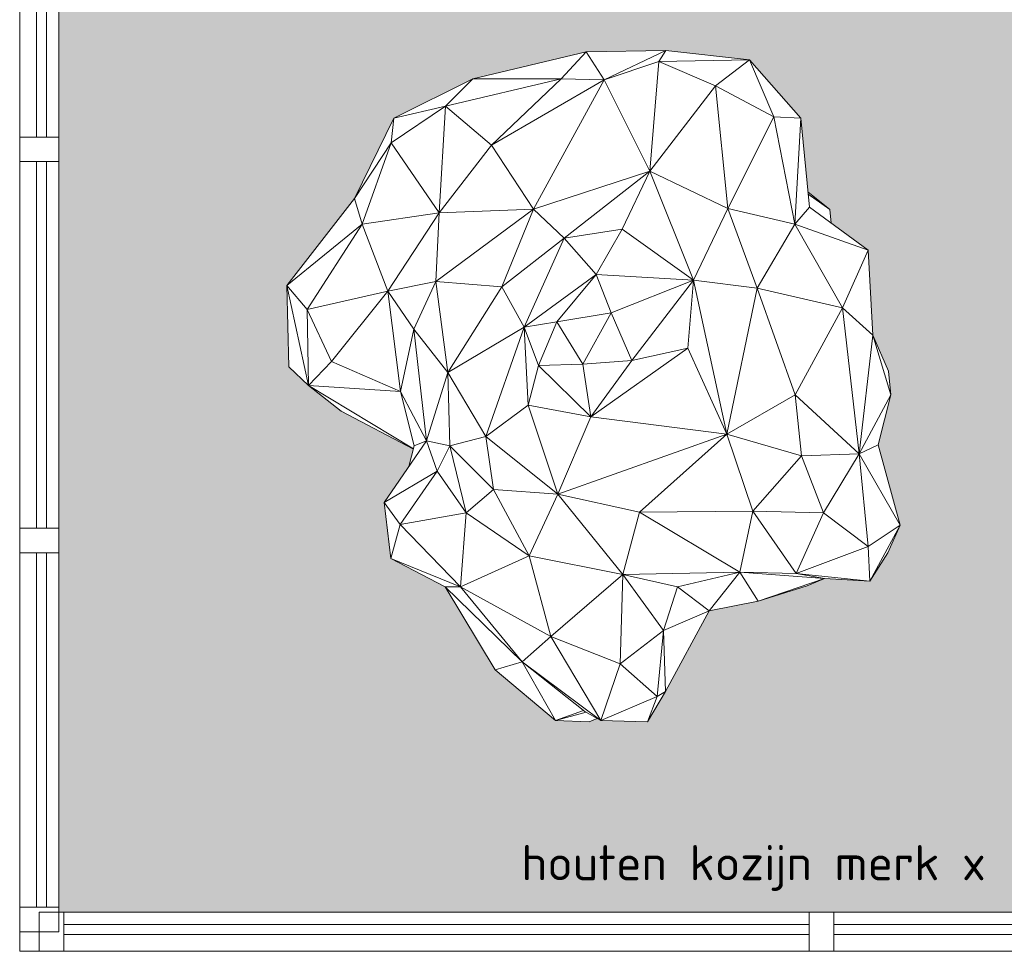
# Model space of a CAD drawing. Header units: millimetres. Extents: x 2016 to 102618, y -16590 to 68005.
# Tile 157 of 256: x 63400 to 68435, y 16400 to 21162. Entities that reach past the tile are written whole.
import ezdxf

# ---------------------------------------------------------------- set-up
doc = ezdxf.new("R2010")
doc.units = ezdxf.units.MM
for name, color, linetype, lineweight in [('A-FLOR-PATT', 8, 'Continuous', 13), ('A-GLAZ-CURT', 52, 'Continuous', 9), ('A-GLAZ-CWMG', 51, 'Continuous', 13), ('G-ANNO-TEXT', 231, 'Continuous', 9), ('L-PLNT', 71, 'Continuous', 13)]:
    doc.layers.add(name, color=color, linetype=linetype, lineweight=lineweight)
doc.styles.add('ISOCPEUR_2', font='isocpeur.ttf', dxfattribs={"height": 180})

# ---------------------------------------------------------------- blocks, each defined once
blk = doc.blocks.new('Rectangular Mullion - 30_VCS_CWM_hout_200mm-1677760-00 Begane grond')
at = {"layer": 'A-GLAZ-CWMG'}
for p, q in [((-125, 100), (0, 100)), ((-125, -100), (-125, 100)), ((0, 100), (0, -100)), ((0, -100), (-125, -100))]:
    blk.add_line(p, q, dxfattribs=at)
blk = doc.blocks.new('System Panel - 31_VCS_CP_gevel_glas-3250357-00 Begane grond')
at = {"layer": 'A-GLAZ-CURT'}
for p, q in [((1906.25, 36.5), (-1906.25, 36.5)), ((-1906.25, 36.5), (-1906.25, -13.5)), ((1906.25, -13.5), (1906.25, 36.5)), ((-1906.25, -13.5), (1906.25, -13.5))]:
    blk.add_line(p, q, dxfattribs=at)
blk = doc.blocks.new('Rectangular Mullion - 30_VCS_CWM_hout_200mm-4526594-00 Begane grond')
at = {"layer": 'A-GLAZ-CWMG'}
for p, q in [((67437.5, 16600), (63625, 16600)), ((63500, 16400), (63400, 16400)), ((67437.5, 16400), (63625, 16400))]:
    blk.add_line(p, q, dxfattribs=at)
blk = doc.blocks.new('Rectangular Mullion - 30_VCS_CWM_hout_200mm-1900415-00 Begane grond')
at = {"layer": 'A-GLAZ-CWMG'}
for p, q in [((0, 100), (-125, 100)), ((-125, 100), (-125, -100)), ((0, -100), (0, 100)), ((-125, -100), (0, -100))]:
    blk.add_line(p, q, dxfattribs=at)
blk = doc.blocks.new('System Panel - 31_VCS_CP_gevel_glas-1824435-00 Begane grond')
at = {"layer": 'A-GLAZ-CURT'}
for p, q in [((937.5, 36.5), (-937.5, 36.5)), ((-937.5, 36.5), (-937.5, -13.5)), ((937.5, -13.5), (937.5, 36.5)), ((-937.5, -13.5), (937.5, -13.5))]:
    blk.add_line(p, q, dxfattribs=at)
blk = doc.blocks.new('Rectangular Mullion - 30_VCS_CWM_hout_200mm-753541-00 Begane grond')
at = {"layer": 'A-GLAZ-CWMG'}
for p, q in [((63400, 18562.5), (63400, 20437.5)), ((63600, 18562.5), (63600, 20437.5))]:
    blk.add_line(p, q, dxfattribs=at)
blk = doc.blocks.new('Rectangular Mullion - 30_VCS_CWM_hout_200mm-V25-00 Begane grond')
at = {"layer": 'A-GLAZ-CWMG', "lineweight": 5}
h = blk.add_hatch(dxfattribs=at)
h.set_pattern_fill('FP_46', color=256, style=0, pattern_type=2)
h.set_pattern_definition([(225, (20500, 63500), (353.5534, -353.5534), [])])
h.paths.add_polyline_path([(62.5, 100), (62.5, -100), (-62.5, -100), (-62.5, 100), (0, 100)], flags=0)
at = {"layer": 'A-GLAZ-CWMG'}
for p, q in [((-62.5, 100), (62.5, 100)), ((-62.5, -100), (-62.5, 100)), ((62.5, 100), (62.5, -100)), ((62.5, -100), (-62.5, -100))]:
    blk.add_line(p, q, dxfattribs=at)
blk = doc.blocks.new('System Panel - 31_VCS_CP_gevel_glas-4526596-00 Begane grond')
at = {"layer": 'A-GLAZ-CURT'}
for p, q in [((906.25, 36.5), (-906.25, 36.5)), ((-906.25, 36.5), (-906.25, -13.5)), ((906.25, -13.5), (906.25, 36.5)), ((-906.25, -13.5), (906.25, -13.5))]:
    blk.add_line(p, q, dxfattribs=at)
blk = doc.blocks.new('Rectangular Mullion - 30_VCS_CWM_hout_200mm-4526593-00 Begane grond')
at = {"layer": 'A-GLAZ-CWMG'}
for p, q in [((63400, 16625), (63400, 18437.5)), ((63600, 16625), (63600, 18437.5)), ((63400, 16400), (63400, 16500))]:
    blk.add_line(p, q, dxfattribs=at)
blk = doc.blocks.new('Rectangular Mullion - 30_VCS_CWM_hout_200mm-V26-00 Begane grond')
at = {"layer": 'A-GLAZ-CWMG'}
for p, q in [((-62.5, 100), (62.5, 100)), ((-62.5, -100), (-62.5, 100)), ((62.5, 100), (62.5, -100)), ((62.5, -100), (-62.5, -100))]:
    blk.add_line(p, q, dxfattribs=at)
blk = doc.blocks.new('System Panel - 31_VCS_CP_gevel_glas-3250358-00 Begane grond')
at = {"layer": 'A-GLAZ-CURT'}
for p, q in [((1206.25, 36.5), (-1206.25, 36.5)), ((-1206.25, 36.5), (-1206.25, -13.5)), ((1206.25, -13.5), (1206.25, 36.5)), ((-1206.25, -13.5), (1206.25, -13.5))]:
    blk.add_line(p, q, dxfattribs=at)
blk = doc.blocks.new('Rectangular Mullion - 30_VCS_CWM_hout_200mm-3250356-00 Begane grond')
at = {"layer": 'A-GLAZ-CWMG'}
for p, q in [((69975, 16600), (67562.5, 16600)), ((69975, 16400), (67562.5, 16400))]:
    blk.add_line(p, q, dxfattribs=at)
blk = doc.blocks.new('Rectangular Mullion - 30_VCS_CWM_hout_200mm-V27-00 Begane grond')
at = {"layer": 'A-GLAZ-CWMG', "lineweight": 5}
h = blk.add_hatch(dxfattribs=at)
h.set_pattern_fill('FP_47', color=256, style=0, pattern_type=2)
h.set_pattern_definition([(315, (-67500, 16500), (353.5534, 353.5534), [])])
h.paths.add_polyline_path([(62.5, 100), (62.5, -100), (-62.5, -100), (-62.5, 100), (0, 100)], flags=0)
at = {"layer": 'A-GLAZ-CWMG'}
for p, q in [((-62.5, 100), (62.5, 100)), ((-62.5, -100), (-62.5, 100)), ((62.5, 100), (62.5, -100)), ((62.5, -100), (-62.5, -100))]:
    blk.add_line(p, q, dxfattribs=at)
blk = doc.blocks.new('Enscape AssetDefinition - Tree 08 - Enscape AssetDefinition - Tree 08-1187566-00 Begane grond')
at = {"layer": 'L-PLNT'}
for p, q in [((-448.5, 1671.1), (-356.3, 1826.5)), ((-356.3, 1826.5), (-405.7, 1698.2)), ((-405.7, 1698.2), (-117.8, 1820.1)), ((-356.3, 1826.5), (-117.8, 1820.1)), ((-117.8, 1820.1), (-216.9, 1530)), ((-117.8, 1820.1), (284.3, 1519.5)), ((-36.9, 1774.4), (-117.8, 1820.1)), ((-117.8, 1820.1), (138, 1390.6)), ((-57.7, 1826.4), (-99.5, 1809.8)), ((-57.7, 1826.4), (113.2, 1819.9)), ((113.2, 1819.9), (-43.8, 1778.3)), ((113.2, 1819.9), (-29.8, 1768.7)), ((113.2, 1819.9), (421.6, 1561.3)), ((113.2, 1819.9), (284.3, 1519.5)), ((284.3, 1519.5), (-36.9, 1774.4)), ((-448.5, 1671.1), (-671.1, 1258.8)), ((-448.5, 1671.1), (-405.7, 1698.2)), ((-448.5, 1671.1), (-437.9, 1360.5)), ((-405.7, 1698.2), (-437.9, 1360.5)), ((-405.7, 1698.2), (-216.9, 1530)), ((421.6, 1561.3), (284.3, 1519.5)), ((421.6, 1561.3), (678.2, 1137.3)), ((-216.9, 1530), (-437.9, 1360.5)), ((-216.9, 1530), (-231.2, 1073.1)), ((-216.9, 1530), (138, 1390.6)), ((284.3, 1519.5), (138, 1390.6)), ((600.3, 1137.6), (284.3, 1519.5)), ((678.2, 1137.3), (284.3, 1519.5)), ((-671.1, 1258.8), (-437.9, 1360.5)), ((-437.9, 1360.5), (-510.4, 1137.6)), ((-437.9, 1360.5), (-231.2, 1073.1)), ((138, 1390.6), (-231.2, 1073.1)), ((138, 1390.6), (600.3, 1137.6)), ((138, 1390.6), (248.4, 977.6)), ((-671.1, 1258.8), (-923.2, 1210.4)), ((-671.1, 1258.8), (-828, 1062)), ((-671.1, 1258.8), (-510.4, 1137.6)), ((-923.2, 1210.4), (-1261.3, 1094.9)), ((-923.2, 1210.4), (-1172.5, 1131.9)), ((-923.2, 1210.4), (-828, 1062)), ((-1172.5, 1131.9), (-1262.3, 1095)), ((-1261.3, 1094.9), (-1172.5, 1131.9)), ((-510.4, 1137.6), (-828, 1062)), ((-510.4, 1137.6), (-231.2, 1073.1)), ((600.3, 1137.6), (248.4, 977.6)), ((600.3, 1137.6), (570.9, 758.3)), ((678.2, 1137.3), (600.3, 1137.6)), ((600.3, 1137.6), (956.1, 992.4)), ((600.3, 1137.6), (907.7, 817.4)), ((678.2, 1137.3), (956.1, 992.4)), ((-1494.1, 1107.1), (-1649, 821.6)), ((-1494.1, 1107.1), (-1584.7, 962.6)), ((-1117, 1069.1), (-1494.1, 1107.1)), ((-1494.1, 1107.1), (-1484.4, 930.1)), ((-1261.3, 1094.9), (-1494.1, 1107.1)), ((-1117, 1069.1), (-1484.4, 930.1)), ((-828, 1062), (-1261.3, 1094.9)), ((-1261.3, 1094.9), (-1117, 1069.1)), ((-1117, 1069.1), (-1256.7, 759.1)), ((-1117, 1069.1), (-828, 1062)), ((-1117, 1069.1), (-895.2, 750.2)), ((-828, 1062), (-895.2, 750.2)), ((-231.2, 1073.1), (-828, 1062)), ((-828, 1062), (-315.4, 754.9)), ((-231.2, 1073.1), (-315.4, 754.9)), ((-231.2, 1073.1), (248.4, 977.6)), ((-231.2, 1073.1), (102.5, 662.4)), ((-1584.7, 962.6), (-1649, 821.6)), ((248.4, 977.6), (102.5, 662.4)), ((248.4, 977.6), (570.9, 758.3)), ((248.4, 977.6), (431.3, 639)), ((956.1, 992.4), (907.7, 817.4)), ((956.1, 992.4), (990.6, 705.6)), ((-1484.4, 930.1), (-1649, 821.6)), ((-1484.4, 930.1), (-1256.7, 759.1)), ((-1484.4, 930.1), (-1438.8, 456.1)), ((-1649, 821.6), (-1438.8, 456.1)), ((-1649, 821.6), (-1536.5, 410.9)), ((570.9, 758.3), (907.7, 817.4)), ((907.7, 817.4), (718.6, 545.6)), ((907.7, 817.4), (990.6, 705.6)), ((-1438.8, 456.1), (-1256.7, 759.1)), ((-1256.7, 759.1), (-895.2, 750.2)), ((-1256.7, 759.1), (-1143.9, 466.7)), ((431.3, 639), (570.9, 758.3)), ((570.9, 758.3), (718.6, 545.6)), ((570.9, 758.3), (654, 415.9)), ((-1143.9, 466.7), (-895.2, 750.2)), ((-895.2, 750.2), (-315.4, 754.9)), ((-895.2, 750.2), (-761.9, 356.8)), ((-315.4, 754.9), (-761.9, 356.8)), ((-315.4, 754.9), (102.5, 662.4)), ((990.6, 705.6), (718.6, 545.6)), ((990.6, 705.6), (773.6, 390.4)), ((102.5, 662.4), (-761.9, 356.8)), ((102.5, 662.4), (-67.4, 267.8)), ((102.5, 662.4), (469.6, 368.7)), ((431.3, 639), (102.5, 662.4)), ((102.5, 662.4), (253.8, 207.9)), ((431.3, 639), (654, 415.9)), ((431.3, 639), (469.6, 368.7)), ((654, 415.9), (718.6, 545.6)), ((718.6, 545.6), (773.6, 390.4)), ((863.9, 521.5), (836.1, 415.7)), ((-1438.8, 456.1), (-1600, 155.2)), ((-1438.8, 456.1), (-1536.5, 410.9)), ((-1438.8, 456.1), (-1508.9, -149.3)), ((-1438.8, 456.1), (-1143.9, 466.7)), ((-1438.8, 456.1), (-1112.4, 154.6)), ((-1438.8, 456.1), (-1353.5, -288.9)), ((-1143.9, 466.7), (-761.9, 356.8)), ((-1143.9, 466.7), (-1112.4, 154.6)), ((-1600, 155.2), (-1536.5, 410.9)), ((469.6, 368.7), (654, 415.9)), ((654, 415.9), (773.6, 390.4)), ((654, 415.9), (665, 41.1)), ((773.6, 390.4), (836.1, 415.7)), ((836.1, 415.7), (905.6, 138.1)), ((1377.3, 108), (840.2, 431.4)), ((1209.8, 238.6), (840.6, 432.6)), ((-1112.4, 154.6), (-761.9, 356.8)), ((-761.9, 356.8), (-918.1, -389.8)), ((-67.4, 267.8), (-761.9, 356.8)), ((-761.9, 356.8), (-562, -83.3)), ((-761.9, 356.8), (-592.5, -430.3)), ((253.8, 207.9), (469.6, 368.7)), ((469.6, 368.7), (273.8, -190.5)), ((469.6, 368.7), (665, 41.1)), ((665, 41.1), (773.6, 390.4)), ((837.8, -180.3), (773.6, 390.4)), ((905.6, 138.1), (773.6, 390.4)), ((-562, -83.3), (-67.4, 267.8)), ((-67.4, 267.8), (-275.8, -20)), ((-67.4, 267.8), (253.8, 207.9)), ((-67.4, 267.8), (200.5, 5.6)), ((-67.4, 267.8), (-25.3, -1.8)), ((253.8, 207.9), (200.5, 5.6)), ((253.8, 207.9), (273.8, -190.5)), ((1209.8, 238.6), (1377.3, 108)), ((-1600, 155.2), (-1508.9, -149.3)), ((-1600, 155.2), (-1589.4, 34.1)), ((-1112.4, 154.6), (-1353.5, -288.9)), ((-1112.4, 154.6), (-918.1, -389.8)), ((837.8, -180.3), (905.6, 138.1)), ((970.7, -374.6), (905.6, 138.1)), ((1260, -15.3), (905.6, 138.1)), ((905.6, 138.1), (1377.3, 108)), ((1260, -15.3), (1377.3, 108)), ((1383.1, -280.7), (1377.3, 108)), ((1487, -403.7), (1377.3, 108)), ((1477.1, 11.4), (1377.3, 108)), ((-1508.9, -149.3), (-1589.4, 34.1)), ((-25.3, -1.8), (200.5, 5.6)), ((200.5, 5.6), (106.2, -217.4)), ((200.5, 5.6), (273.8, -190.5)), ((273.8, -190.5), (665, 41.1)), ((387.5, -397.1), (665, 41.1)), ((725.8, -423.5), (665, 41.1)), ((837.8, -180.3), (665, 41.1)), ((1477.1, 11.4), (1487, -403.7)), ((-275.8, -20), (-592.5, -430.3)), ((-562, -83.3), (-275.8, -20)), ((-275.8, -20), (-25.3, -1.8)), ((-275.8, -20), (-170.5, -263.5)), ((-25.3, -1.8), (-170.5, -263.5)), ((-25.3, -1.8), (106.2, -217.4)), ((1260, -15.3), (970.7, -374.6)), ((1383.1, -280.7), (1260, -15.3)), ((-562, -83.3), (-592.5, -430.3)), ((-1508.9, -149.3), (-1353.5, -288.9)), ((-1508.9, -149.3), (-1484.6, -583.9)), ((-93.9, -460.7), (273.8, -190.5)), ((70.2, -645.5), (273.8, -190.5)), ((106.2, -217.4), (273.8, -190.5)), ((387.5, -397.1), (273.8, -190.5)), ((725.8, -423.5), (837.8, -180.3)), ((970.7, -374.6), (837.8, -180.3)), ((-170.5, -263.5), (106.2, -217.4)), ((-93.9, -460.7), (106.2, -217.4)), ((-1353.5, -288.9), (-1484.6, -583.9)), ((-1353.5, -288.9), (-918.1, -389.8)), ((-1353.5, -288.9), (-1109.2, -717.8)), ((-592.5, -430.3), (-170.5, -263.5)), ((-170.5, -263.5), (-93.9, -460.7)), ((970.7, -374.6), (1383.1, -280.7)), ((1102.1, -717.6), (1383.1, -280.7)), ((1487, -403.7), (1383.1, -280.7)), ((-918.1, -389.8), (-1109.2, -717.8)), ((-918.1, -389.8), (-768.1, -797.9)), ((-592.5, -430.3), (-918.1, -389.8)), ((387.5, -397.1), (70.2, -645.5)), ((225.6, -793.6), (387.5, -397.1)), ((387.5, -397.1), (725.8, -423.5)), ((709, -775.3), (970.7, -374.6)), ((970.7, -374.6), (725.8, -423.5)), ((970.7, -374.6), (1102.1, -717.6)), ((-768.1, -797.9), (-592.5, -430.3)), ((-592.5, -430.3), (-93.9, -460.7)), ((-592.5, -430.3), (-227.9, -692.1)), ((-592.5, -430.3), (-368.7, -987.7)), ((225.6, -793.6), (725.8, -423.5)), ((709, -775.3), (725.8, -423.5)), ((1102.1, -717.6), (1487, -403.7)), ((1141.6, -847.8), (1487, -403.7)), ((-227.9, -692.1), (-93.9, -460.7)), ((70.2, -645.5), (-93.9, -460.7)), ((-1484.6, -583.9), (-1109.2, -717.8)), ((-1484.6, -583.9), (-1184.6, -803.9)), ((-368.7, -987.7), (70.2, -645.5)), ((-227.9, -692.1), (70.2, -645.5)), ((70.2, -645.5), (225.6, -793.6)), ((-368.7, -987.7), (-227.9, -692.1)), ((-1289.7, -791.8), (-1295.4, -722.7)), ((-1184.6, -803.9), (-1109.2, -717.8)), ((-1109.2, -717.8), (-1140.8, -1258.4)), ((-1109.2, -717.8), (-768.1, -797.9)), ((-1109.2, -717.8), (-1003.2, -1265.8)), ((709, -775.3), (1102.1, -717.6)), ((954.1, -1133.2), (1102.1, -717.6)), ((1102.1, -717.6), (1141.6, -847.8)), ((-1177.1, -882.3), (-1289.7, -791.8)), ((-1178.2, -870.4), (-1289.7, -791.8)), ((-1184.6, -803.9), (-1140.8, -1258.4)), ((-1003.2, -1265.8), (-768.1, -797.9)), ((-768.1, -797.9), (-368.7, -987.7)), ((-704.7, -1424.8), (-768.1, -797.9)), ((-368.7, -987.7), (225.6, -793.6)), ((-135.7, -1455.4), (225.6, -793.6)), ((709, -775.3), (225.6, -793.6)), ((440.9, -1120.9), (225.6, -793.6)), ((440.9, -1120.9), (709, -775.3)), ((675.6, -1320), (709, -775.3)), ((709, -775.3), (954.1, -1133.2)), ((1141.6, -847.8), (940.3, -1258.4)), ((954.1, -1133.2), (1141.6, -847.8)), ((-704.7, -1424.8), (-368.7, -987.7)), ((-368.7, -987.7), (-415, -1548.4)), ((-368.7, -987.7), (-135.7, -1455.4)), ((-135.7, -1455.4), (440.9, -1120.9)), ((85.4, -1460.9), (440.9, -1120.9)), ((440.9, -1120.9), (675.6, -1320)), ((954.1, -1133.2), (675.6, -1320)), ((954.1, -1133.2), (940.3, -1258.4)), ((-1140.8, -1258.4), (-1003.2, -1265.8)), ((-1140.8, -1258.4), (-877.3, -1556.7)), ((940.3, -1258.4), (537, -1460.3)), ((940.3, -1258.4), (675.6, -1320)), ((-1003.2, -1265.8), (-704.7, -1424.8)), ((-877.3, -1556.7), (-1003.2, -1265.8)), ((675.6, -1320), (85.4, -1460.9)), ((675.6, -1320), (537, -1460.3)), ((-877.3, -1556.7), (-704.7, -1424.8)), ((-415, -1548.4), (-704.7, -1424.8)), ((-451.1, -1605.5), (-135.7, -1455.4)), ((-415, -1548.4), (-135.7, -1455.4)), ((-42.2, -1598.1), (-135.7, -1455.4)), ((-135.7, -1455.4), (85.4, -1460.9)), ((-42.2, -1598.1), (537, -1460.3)), ((-42.2, -1598.1), (85.4, -1460.9)), ((537, -1460.3), (85.4, -1460.9)), ((-415, -1548.4), (-877.3, -1556.7)), ((-877.3, -1556.7), (-451.1, -1605.5)), ((-451.1, -1605.5), (-415, -1548.4)), ((-451.1, -1605.5), (-42.2, -1598.1))]:
    blk.add_line(p, q, dxfattribs=at)

msp = doc.modelspace()

# ---------------------------------------------------------------- hatches: boundary and pattern name
at = {"layer": 'A-FLOR-PATT', "lineweight": 5}
h = msp.add_hatch(dxfattribs=at)
h.set_pattern_fill('FP_7', color=256, style=0, pattern_type=2)
h.set_pattern_definition([(0, (0, 0), (406.4, 101.6), [33.528, -271.272, 33.528, -271.272, -1625.6]), (0, (0, 0), (406.4, 101.6), [-609.6, 33.528, -576.072, 33.528, -271.272, -711.2]), (0, (0, 0), (406.4, 101.6), [-1524, 33.528, -169.672, 33.528, -474.472]), (120, (152.4, 50.8), (-291.18818, 301.15272), [33.528, -271.272, 33.528, -271.272, -1625.6]), (120, (152.4, 50.8), (-291.18818, 301.15272), [-609.6, 33.528, -576.072, 33.528, -271.272, -711.2]), (120, (152.4, 50.8), (-291.18818, 301.15272), [-1524, 33.528, -169.672, 33.528, -474.472]), (240, (203.2, 254), (-115.21182, -402.75272), [33.528, -271.272, 33.528, -271.272, -1625.6]), (240, (203.2, 254), (-115.21182, -402.75272), [-609.6, 33.528, -576.072, 33.528, -271.272, -711.2]), (240, (203.2, 254), (-115.21182, -402.75272), [-1524, 33.528, -169.672, 33.528, -474.472])])
h.paths.add_polyline_path([(63625, 16600), (70100, 16600), (70100, 24910), (63600, 24910), (63600, 16600)], flags=0)
h.paths.add_polyline_path([(66609.8, 17573.5), (66370.8, 17580.1), (66353, 17590.2), (66311.2, 17573.6), (66140.3, 17580.1), (65831.9, 17838.7), (65575.3, 18262.7), (65297.4, 18407.6), (65262.8, 18694.4), (65389.6, 18878.5), (65412.9, 18967.4), (65043.6, 19161.4), (64870.3, 19297.6), (64776.4, 19388.6), (64766.5, 19803.7), (65111.9, 20247.8), (65313.1, 20658.4), (65719.1, 20860.9), (66295.6, 20998.1), (66704.6, 21005.5), (67130.8, 20956.7), (67394.3, 20658.4), (67430.5, 20282.3), (67543.1, 20191.8), (67548.8, 20122.7), (67738, 19983.9), (67762.4, 19549.3), (67842.9, 19365.9), (67853.5, 19244.8), (67790, 18989.1), (67902.5, 18578.4), (67838.2, 18437.4), (67747.6, 18292.9), (67514.7, 18304.6), (67416.2, 18265.1), (67169.5, 18188.2), (66924.6, 18141.2), (66691.4, 17711), (66609.9, 17573.6)], flags=0)

# ---------------------------------------------------------------- block references
at = {"layer": 'A-GLAZ-CURT', "rotation": 269.9999999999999}
for name, p in [('System Panel - 31_VCS_CP_gevel_glas-1824435-00 Begane grond', (63500, 21500)), ('System Panel - 31_VCS_CP_gevel_glas-1824435-00 Begane grond', (63500, 19500)), ('System Panel - 31_VCS_CP_gevel_glas-4526596-00 Begane grond', (63500, 17531.2))]:
    msp.add_blockref(name, p, dxfattribs=at)
at = {"layer": 'A-GLAZ-CURT'}
for name, p in [('System Panel - 31_VCS_CP_gevel_glas-3250357-00 Begane grond', (65531.2, 16500)), ('System Panel - 31_VCS_CP_gevel_glas-3250358-00 Begane grond', (68768.7, 16500))]:
    msp.add_blockref(name, p, dxfattribs=at)
at = {"layer": 'A-GLAZ-CWMG'}
for name, p in [('Rectangular Mullion - 30_VCS_CWM_hout_200mm-753541-00 Begane grond', (0, 2000)), ('Rectangular Mullion - 30_VCS_CWM_hout_200mm-753541-00 Begane grond', (0, 0)), ('Rectangular Mullion - 30_VCS_CWM_hout_200mm-4526593-00 Begane grond', (0, 0)), ('Rectangular Mullion - 30_VCS_CWM_hout_200mm-4526594-00 Begane grond', (0, 0)), ('Rectangular Mullion - 30_VCS_CWM_hout_200mm-3250356-00 Begane grond', (0, 0))]:
    msp.add_blockref(name, p, dxfattribs=at)
at = {"layer": 'A-GLAZ-CWMG', "extrusion": (0, 0, -1)}
for name, p, rotation in [('Rectangular Mullion - 30_VCS_CWM_hout_200mm-V25-00 Begane grond', (-63500, 20500), 270.0000000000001), ('Rectangular Mullion - 30_VCS_CWM_hout_200mm-V26-00 Begane grond', (-63500, 18500), 270.0000000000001), ('Rectangular Mullion - 30_VCS_CWM_hout_200mm-1677760-00 Begane grond', (-63500, 16500), 270.0000000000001), ('Rectangular Mullion - 30_VCS_CWM_hout_200mm-V27-00 Begane grond', (-67500, 16500), 180)]:
    msp.add_blockref(name, p, dxfattribs=dict(at, rotation=rotation))
at = {"layer": 'A-GLAZ-CWMG', "rotation": 180}
msp.add_blockref('Rectangular Mullion - 30_VCS_CWM_hout_200mm-1900415-00 Begane grond', (63500, 16500), dxfattribs=at)
at = {"layer": 'L-PLNT', "rotation": 180}
msp.add_blockref('Enscape AssetDefinition - Tree 08 - Enscape AssetDefinition - Tree 08-1187566-00 Begane grond', (66253.5, 19400), dxfattribs=at)

# ---------------------------------------------------------------- texts
at = {"layer": 'G-ANNO-TEXT', "color": 7, "insert": (65964.7, 16943), "char_height": 180, "width": 2837.974, "attachment_point": 1, "style": 'ISOCPEUR_2'}
msp.add_mtext('houten kozijn merk x', dxfattribs=at)

doc.saveas('drawing.dxf')
